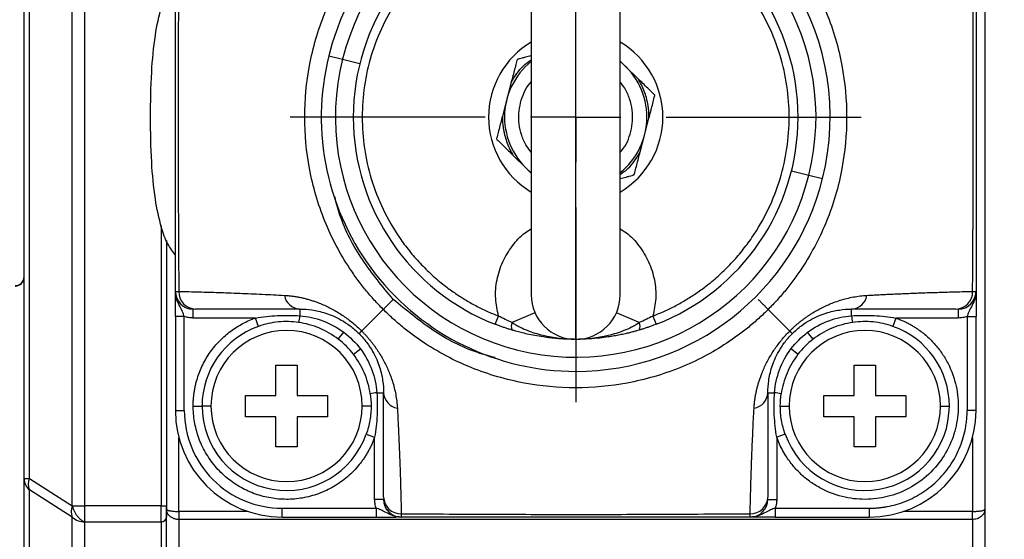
# Model space of a CAD drawing. Header units: millimetres. Extents: x 0 to 864, y 0 to 559.
# Tile 12 of 25: x 504 to 559, y 324 to 353. Entities that reach past the tile are written whole.
import ezdxf

# ---------------------------------------------------------------- set-up
doc = ezdxf.new("R2010")
doc.units = ezdxf.units.MM
doc.linetypes.add('CENTERX2', pattern=[20.32, 12.7, -2.54, 2.54, -2.54])
doc.layers.add('CENTER', color=40, linetype='CENTERX2')
doc.layers.add('DIMENSIONS', color=140, linetype='Continuous', lineweight=25)
doc.styles.add('SLDTEXTSTYLE0', font='TXT', dxfattribs={"width": 0.75})
doc.dimstyles.new('SLDDIMSTYLE0', dxfattribs={"dimtxt": 6, "dimasz": 6, "dimexe": 0, "dimexo": 0.0625, "dimgap": 1.5, "dimtad": 0, "dimtih": 1, "dimtoh": 1, "dimdec": 1, "dimrnd": 1e-09, "dimzin": 12, "dimdsep": 46, "dimtxsty": 'SLDTEXTSTYLE0', "dimsah": 1, "dimcen": 0.09, "dimadec": 0, "dimazin": 3, "dimtfac": 1, "dimtdec": 1, "dimtofl": 0, "dimtmove": 0, "dimatfit": 3, "dimfxl": 0, "dimfrac": 2, "dimtolj": 1, "dimtzin": 12, "dimarcsym": 0})
doc.dimstyles.new('SLDDIMSTYLE1', dxfattribs={"dimtxt": 6, "dimasz": 6, "dimexe": 0, "dimexo": 0.0625, "dimgap": 1.5, "dimtad": 0, "dimtih": 1, "dimtoh": 1, "dimdec": 1, "dimrnd": 1e-09, "dimzin": 4, "dimdsep": 46, "dimtxsty": 'SLDTEXTSTYLE0', "dimsah": 1, "dimcen": 0.09, "dimadec": 0, "dimazin": 1, "dimtfac": 1, "dimtdec": 1, "dimtofl": 0, "dimtmove": 0, "dimatfit": 3, "dimfxl": 0, "dimfrac": 2, "dimtolj": 1, "dimtzin": 12, "dimarcsym": 0})
doc.dimstyles.new('SLDDIMSTYLE3', dxfattribs={"dimtxt": 6, "dimasz": 6, "dimexe": 0, "dimexo": 0.0625, "dimgap": 1.5, "dimtad": 0, "dimtih": 1, "dimtoh": 1, "dimdec": 1, "dimrnd": 1e-09, "dimzin": 4, "dimdsep": 46, "dimtxsty": 'SLDTEXTSTYLE0', "dimsah": 1, "dimcen": 0.09, "dimadec": 0, "dimazin": 1, "dimtfac": 1, "dimtdec": 1, "dimtmove": 0, "dimatfit": 0, "dimfxl": 0, "dimfrac": 2, "dimtolj": 1, "dimtzin": 12, "dimarcsym": 0})

# ---------------------------------------------------------------- blocks, each defined once
blk = doc.blocks.new('_D_6')
at = {"layer": 'DIMENSIONS'}
for p, q in [((558.616, 378.963), (583.225, 378.963)), ((580.05, 378.963), (580.05, 357.323)), ((572.291, 348.346), (570.463, 348.346)), ((570.463, 348.346), (570.463, 338.821)), ((587.808, 348.346), (589.636, 348.346)), ((589.636, 348.346), (589.636, 338.821)), ((570.463, 338.821), (572.291, 338.821)), ((589.636, 338.821), (587.808, 338.821)), ((580.05, 315.963), (580.05, 337.602)), ((558.616, 315.963), (583.225, 315.963))]:
    blk.add_line(p, q, dxfattribs=at)
for points in [[(580.05, 378.963), (579.126, 372.963), (580.973, 372.963)], [(580.05, 315.963), (580.973, 321.963), (579.126, 321.963)]]:
    blk.add_solid(points, dxfattribs=at)
at = {"layer": 'DIMENSIONS', "char_height": 6, "attachment_point": 1, "style": 'SLDTEXTSTYLE0'}
for s, insert in [('63.0', (572.291, 357.299)), ('2.48', (572.291, 346.555))]:
    blk.add_mtext(s, dxfattribs=dict(at, insert=insert))
blk = doc.blocks.new('_D_7')
at = {"layer": 'DIMENSIONS'}
for p, q in [((531.316, 411.467), (606.445, 411.467)), ((603.27, 411.467), (603.27, 370.575)), ((595.512, 361.598), (593.684, 361.598)), ((593.684, 361.598), (593.684, 352.073)), ((611.028, 361.598), (612.857, 361.598)), ((612.857, 361.598), (612.857, 352.073)), ((593.684, 352.073), (595.512, 352.073)), ((612.857, 352.073), (611.028, 352.073)), ((603.27, 309.963), (603.27, 350.855)), ((547.422, 309.963), (606.445, 309.963))]:
    blk.add_line(p, q, dxfattribs=at)
for points in [[(603.27, 411.467), (602.347, 405.467), (604.193, 405.467)], [(603.27, 309.963), (604.193, 315.963), (602.347, 315.963)]]:
    blk.add_solid(points, dxfattribs=at)
at = {"layer": 'DIMENSIONS', "char_height": 6, "attachment_point": 1, "style": 'SLDTEXTSTYLE0'}
for s, insert in [('101.5', (593.295, 370.552)), ('4.00', (595.512, 359.808))]:
    blk.add_mtext(s, dxfattribs=dict(at, insert=insert))
blk = doc.blocks.new('_D_8')
at = {"layer": 'DIMENSIONS'}
for p, q in [((564.271, 315.963), (564.271, 327.501)), ((558.616, 315.963), (567.446, 315.963)), ((547.422, 309.963), (567.446, 309.963)), ((564.271, 297.306), (564.271, 309.963)), ((572.941, 298.189), (571.113, 298.189)), ((571.113, 298.189), (571.113, 288.664)), ((588.458, 298.189), (590.286, 298.189)), ((590.286, 298.189), (590.286, 288.664)), ((565.631, 297.306), (564.271, 297.306)), ((571.113, 288.664), (572.941, 288.664)), ((590.286, 288.664), (588.458, 288.664))]:
    blk.add_line(p, q, dxfattribs=at)
for points in [[(564.271, 315.963), (565.194, 321.963), (563.347, 321.963)], [(564.271, 309.963), (563.347, 303.963), (565.194, 303.963)]]:
    blk.add_solid(points, dxfattribs=at)
at = {"layer": 'DIMENSIONS', "char_height": 6, "attachment_point": 1, "style": 'SLDTEXTSTYLE0'}
for s, insert in [('6.0', (575.158, 307.142)), ('0.24', (572.941, 296.399))]:
    blk.add_mtext(s, dxfattribs=dict(at, insert=insert))
blk = doc.blocks.new('SW_CENTERMARKSYMBOL_5')
at = {"layer": 'CENTER', "color": 0}
for p, q in [((0, 5.08), (0, 16.043)), ((0, 0), (0, 2.54)), ((-5.08, 0), (-16.043, 0)), ((0, 0), (-2.54, 0)), ((0, 0), (0, -2.54)), ((0, 0), (2.54, 0)), ((5.08, 0), (16.043, 0)), ((0, -5.08), (0, -16.043))]:
    blk.add_line(p, q, dxfattribs=at)

msp = doc.modelspace()

# ---------------------------------------------------------------- linework, layer by layer
for p, q in [((506.753, 325.6), (506.753, 369.326)), ((507.46, 325.6), (507.46, 369.326)), ((558.046, 369.517), (558.046, 325.409)), ((504.046, 327.138), (504.046, 367.788)), ((504.339, 327.138), (504.339, 367.788)), ((535.046, 334.963), (535.046, 359.963)), ((532.546, 357.463), (532.546, 337.463)), ((537.546, 337.463), (537.546, 357.463)), ((521.168, 350.913), (521.942, 350.721)), ((521.942, 350.721), (522.915, 350.479)), ((537.853, 350.312), (537.546, 350.615)), ((538.553, 349.623), (537.853, 350.312)), ((531.422, 349.42), (531.174, 348.469)), ((531.174, 348.469), (530.927, 347.519)), ((538.917, 346.456), (539.164, 347.407)), ((538.67, 345.506), (538.917, 346.456)), ((531.539, 345.302), (532.238, 344.613)), ((532.238, 344.613), (532.546, 344.31)), ((547.176, 344.446), (548.15, 344.204)), ((548.15, 344.204), (548.923, 344.012)), ((511.746, 341.354), (511.746, 325.6)), ((512.046, 340.528), (512.046, 325.409)), ((513.546, 336.163), (513.546, 336.663)), ((519.546, 336.663), (519.546, 336.286)), ((523.014, 335.431), (524.227, 336.644)), ((545.865, 336.644), (547.078, 335.431)), ((550.546, 336.286), (550.546, 336.663)), ((556.546, 336.663), (556.546, 336.163)), ((513.046, 336.248), (512.546, 336.248)), ((512.546, 336.248), (512.546, 330.963)), ((513.046, 330.963), (513.046, 336.248)), ((517.046, 336.163), (513.546, 336.163)), ((517.213, 335.691), (517.046, 336.163)), ((530.524, 335.809), (530.705, 336.275)), ((532.754, 336.463), (531.474, 335.904)), ((538.617, 335.904), (537.337, 336.463)), ((539.386, 336.275), (539.567, 335.809)), ((553.045, 336.163), (552.878, 335.691)), ((556.546, 336.163), (553.045, 336.163)), ((557.046, 336.248), (557.546, 336.248)), ((557.046, 336.248), (557.046, 330.963)), ((557.546, 330.963), (557.546, 336.248)), ((521.703, 334.969), (522.009, 335.365)), ((548.389, 334.969), (548.083, 335.365)), ((522.552, 334.12), (522.948, 334.426)), ((547.539, 334.12), (547.144, 334.426)), ((518.196, 333.513), (519.396, 333.513)), ((518.196, 331.813), (518.196, 333.513)), ((519.396, 333.513), (519.396, 331.813)), ((550.696, 333.513), (551.896, 333.513)), ((550.696, 331.813), (550.696, 333.513)), ((551.896, 333.513), (551.896, 331.813)), ((516.496, 331.813), (518.196, 331.813)), ((516.496, 330.613), (516.496, 331.813)), ((519.396, 331.813), (521.096, 331.813)), ((521.096, 331.813), (521.096, 330.613)), ((523.869, 331.963), (524.246, 331.963)), ((545.846, 331.963), (546.223, 331.963)), ((548.996, 331.813), (550.696, 331.813)), ((548.996, 330.613), (548.996, 331.813)), ((551.896, 331.813), (553.596, 331.813)), ((553.596, 331.813), (553.596, 330.613)), ((512.546, 330.963), (513.046, 330.963)), ((513.546, 331.213), (514.046, 331.213)), ((514.546, 331.213), (514.046, 331.213)), ((523.546, 331.213), (523.046, 331.213)), ((546.546, 331.213), (547.046, 331.213)), ((555.546, 331.213), (556.046, 331.213)), ((557.546, 330.963), (557.046, 330.963)), ((518.196, 330.613), (516.496, 330.613)), ((518.196, 328.913), (518.196, 330.613)), ((519.396, 330.613), (519.396, 328.913)), ((521.096, 330.613), (519.396, 330.613)), ((550.696, 330.613), (548.996, 330.613)), ((550.696, 328.913), (550.696, 330.613)), ((551.896, 330.613), (551.896, 328.913)), ((553.596, 330.613), (551.896, 330.613)), ((512.746, 325.281), (512.746, 329.426)), ((523.274, 329.63), (523.746, 329.463)), ((523.746, 325.963), (523.746, 329.463)), ((546.817, 329.63), (546.346, 329.463)), ((546.346, 329.463), (546.346, 325.963)), ((557.346, 329.426), (557.346, 325.281)), ((519.396, 328.913), (518.196, 328.913)), ((551.896, 328.913), (550.696, 328.913)), ((504.046, 327.138), (504.339, 327.138)), ((504.046, 321.035), (504.046, 327.138)), ((504.339, 327.138), (506.753, 325.6)), ((506.753, 324.959), (504.339, 326.497)), ((504.339, 320.325), (504.339, 326.497)), ((524.246, 325.963), (523.746, 325.963)), ((545.846, 325.963), (546.346, 325.963)), ((506.753, 325.6), (507.46, 325.6)), ((507.46, 324.693), (507.46, 325.6)), ((511.746, 325.6), (507.46, 325.6)), ((511.746, 324.693), (511.746, 325.6)), ((511.746, 325.6), (512.046, 325.6)), ((512.046, 325.409), (512.046, 324.965)), ((518.546, 325.463), (523.832, 325.463)), ((518.546, 324.963), (518.546, 325.463)), ((523.832, 325.463), (523.832, 324.963)), ((546.26, 325.463), (546.26, 324.963)), ((546.26, 325.463), (551.546, 325.463)), ((551.546, 325.463), (551.546, 324.963)), ((558.046, 325.409), (558.046, 317.066)), ((506.753, 317.661), (506.753, 324.959)), ((512.046, 316.703), (512.046, 324.965)), ((512.746, 325.281), (512.746, 324.828)), ((516.617, 325.281), (512.746, 325.281)), ((518.546, 324.963), (523.832, 324.963)), ((546.26, 324.963), (551.546, 324.963)), ((557.346, 325.281), (553.475, 325.281)), ((557.346, 324.828), (557.346, 325.281)), ((507.46, 324.693), (511.746, 324.693)), ((507.46, 317.092), (507.46, 324.693)), ((511.746, 324.693), (511.746, 316.431)), ((557.346, 324.828), (512.746, 324.828)), ((512.746, 324.828), (512.746, 316.431)), ((557.346, 324.828), (557.346, 316.431))]:
    msp.add_line(p, q)
for centre, radius, start, end in [((535.046, 347.463), 14.3, 346.036, 166.036), ((535.046, 347.463), 13.503, 346.036, 166.036), ((535.046, 347.463), 12.5, 111.2051, 248.7949), ((535.046, 347.463), 12.5, 291.2051, 68.7949), ((535.046, 347.463), 4.9, 120.6774, 180), ((535.046, 347.463), 4.9, 0, 59.3226), ((535.046, 347.463), 14.3, 166.036, 270), ((535.046, 347.463), 13.503, 166.036, 346.036), ((535.046, 347.463), 4, 128.6822, 231.3178), ((535.046, 347.463), 4, 308.6822, 51.3178), ((535.046, 347.463), 4.9, 180, 239.3226), ((535.046, 347.463), 4.9, 300.6774, 0), ((535.046, 347.463), 14.3, 270, 346.036), ((503.546, 338.483), 0.499, 269.9365, 359.9364), ((503.546, 338.463), 0.5, 270, 0), ((513.546, 337.663), 1, 180, 270), ((513.708, 337.631), 0.969, 178.3823, 268.0431), ((556.384, 337.631), 0.969, 271.9569, 1.6177), ((556.546, 337.663), 1, 270, 0), ((519.586, 337.583), 0.922, 189.0909, 267.5136), ((535.046, 337.463), 2.5, 180, 270), ((535.046, 337.463), 2.5, 270, 0), ((550.506, 337.583), 0.922, 272.4864, 350.9091), ((517.196, 336.544), 2.364, 344.5319, 353.718), ((552.895, 336.544), 2.364, 186.282, 195.4681), ((518.796, 331.213), 4.75, 109.463, 180), ((518.796, 331.213), 4.25, 0, 180), ((531.921, 335.689), 0.495, 154.3231, 204.354), ((538.171, 335.689), 0.495, 335.646, 25.6769), ((551.296, 331.213), 4.25, 0, 180), ((551.296, 331.213), 4.75, 0, 70.537), ((518.796, 331.213), 4.75, 37.7341, 52.2659), ((551.296, 331.213), 4.75, 127.7341, 142.2659), ((524.127, 329.613), 2.364, 96.282, 105.4681), ((525.167, 332.003), 0.922, 182.4864, 260.9091), ((544.925, 332.003), 0.922, 279.0909, 357.5136), ((545.964, 329.613), 2.364, 74.5319, 83.718), ((518.546, 330.963), 6, 180, 270), ((518.796, 331.213), 4.75, 180, 340.537), ((518.796, 331.213), 4.25, 180, 0), ((551.296, 331.213), 4.75, 199.463, 0), ((551.296, 331.213), 4.25, 180, 0), ((551.546, 330.963), 6, 270, 0), ((504.912, 327.146), 0.866, 180.5633, 228.5608), ((505.2, 326.817), 0.919, 159.5874, 200.4126), ((525.214, 326.124), 0.969, 181.9569, 271.6177), ((525.246, 325.963), 1, 180, 270), ((544.846, 325.963), 1, 270, 0), ((544.877, 326.124), 0.969, 268.3823, 358.0431), ((507.614, 325.279), 0.919, 159.5874, 200.4126), ((507.452, 325.747), 1.054, 228.4277, 270.4195), ((511.759, 324.98), 0.287, 267.3247, 357.0479)]:
    msp.add_arc(centre, radius, start, end)
for points, knots in [([(530.705, 358.65), (530.596, 358.607), (530.377, 358.52), (530.054, 358.377), (529.736, 358.227), (529.424, 358.067), (529.116, 357.898), (528.814, 357.72), (528.516, 357.533), (528.224, 357.338), (527.937, 357.133), (527.506, 356.806), (526.949, 356.336), (526.294, 355.69), (525.687, 354.993), (524.95, 354.001), (524.179, 352.665), (523.522, 350.967), (523.131, 349.222), (523.003, 347.463), (523.131, 345.703), (523.522, 343.958), (524.179, 342.261), (524.95, 340.924), (525.687, 339.932), (526.294, 339.236), (526.949, 338.59), (527.596, 338.044), (528.22, 337.584), (528.811, 337.201), (529.422, 336.854), (530.052, 336.541), (530.487, 336.364), (530.705, 336.275)], [0, 0, 0, 0, 0.01228, 0.024519, 0.036726, 0.048912, 0.061088, 0.073264, 0.085452, 0.09766, 0.109901, 0.122185, 0.153966, 0.185765, 0.217925, 0.250103, 0.314393, 0.377927, 0.438957, 0.500006, 0.561037, 0.622086, 0.68562, 0.74991, 0.782069, 0.814248, 0.846029, 0.877828, 0.902344, 0.926735, 0.951084, 0.975478, 1, 1, 1, 1]), ([(539.386, 336.275), (539.496, 336.319), (539.715, 336.406), (540.037, 336.548), (540.355, 336.699), (540.668, 336.858), (540.975, 337.027), (541.278, 337.205), (541.575, 337.392), (541.867, 337.588), (542.154, 337.793), (542.585, 338.119), (543.142, 338.59), (543.798, 339.235), (544.404, 339.932), (545.141, 340.924), (545.912, 342.261), (546.569, 343.958), (546.961, 345.703), (547.088, 347.462), (546.961, 349.222), (546.569, 350.967), (545.912, 352.665), (545.141, 354.001), (544.404, 354.993), (543.798, 355.69), (543.142, 356.336), (542.495, 356.882), (541.871, 357.341), (541.281, 357.725), (540.67, 358.071), (540.039, 358.384), (539.604, 358.561), (539.386, 358.65)], [0, 0, 0, 0, 0.0122802, 0.0245186, 0.0367257, 0.0489119, 0.0610878, 0.0732642, 0.0854515, 0.0976604, 0.1099014, 0.1221849, 0.1539657, 0.185765, 0.2179246, 0.2501031, 0.314393, 0.3779267, 0.4389572, 0.5000064, 0.561037, 0.6220862, 0.6856198, 0.7499098, 0.7820695, 0.8142479, 0.8460286, 0.8778279, 0.9023441, 0.9267347, 0.9510844, 0.975478, 1, 1, 1, 1]), ([(524.227, 336.644), (524.142, 336.73), (523.971, 336.904), (523.722, 337.174), (523.476, 337.452), (523.235, 337.739), (523, 338.035), (522.77, 338.34), (522.546, 338.653), (522.126, 339.274), (521.554, 340.244), (520.705, 342.079), (520.002, 344.496), (519.728, 347.465), (520.003, 350.433), (520.692, 352.803), (521.534, 354.644), (522.169, 355.732), (522.77, 356.595), (523.234, 357.192), (523.717, 357.756), (524.058, 358.107), (524.227, 358.281)], [0, 0, 0, 0, 0.01519, 0.030532, 0.046026, 0.061668, 0.077458, 0.093392, 0.109469, 0.125684, 0.187308, 0.250288, 0.37854, 0.5002, 0.621612, 0.7496, 0.806991, 0.874951, 0.907076, 0.938638, 0.969618, 1, 1, 1, 1]), ([(545.865, 358.281), (545.95, 358.195), (546.121, 358.021), (546.37, 357.751), (546.615, 357.473), (546.856, 357.186), (547.091, 356.89), (547.321, 356.585), (547.545, 356.272), (547.966, 355.652), (548.538, 354.681), (549.386, 352.846), (550.09, 350.43), (550.363, 347.46), (550.089, 344.492), (549.399, 342.123), (548.557, 340.281), (547.922, 339.193), (547.321, 338.33), (546.857, 337.733), (546.375, 337.169), (546.034, 336.818), (545.865, 336.644)], [0, 0, 0, 0, 0.01519, 0.030532, 0.046026, 0.061668, 0.077458, 0.093392, 0.109469, 0.125684, 0.187308, 0.250288, 0.37854, 0.5002, 0.621612, 0.7496, 0.806991, 0.874951, 0.907076, 0.938638, 0.969618, 1, 1, 1, 1]), ([(512.546, 337.663), (512.546, 340.929), (512.546, 344.196), (512.546, 350.729), (512.546, 353.996), (512.546, 357.263)], [0, 0, 0, 0, 0.5, 0.5, 1, 1, 1, 1]), ([(512.739, 357.267), (512.732, 356.371), (512.719, 354.632), (512.708, 352.102), (512.701, 349.73), (512.698, 346.672), (512.705, 342.665), (512.727, 339.398), (512.739, 337.659)], [0, 0, 0, 0, 0.137001, 0.266064, 0.387089, 0.500002, 0.733936, 1, 1, 1, 1]), ([(557.353, 337.659), (557.359, 338.554), (557.372, 340.293), (557.384, 342.823), (557.39, 345.196), (557.393, 348.254), (557.386, 352.26), (557.364, 355.528), (557.353, 357.267)], [0, 0, 0, 0, 0.137001, 0.266064, 0.387089, 0.500002, 0.733936, 1, 1, 1, 1]), ([(557.546, 357.263), (557.546, 353.996), (557.546, 350.73), (557.546, 344.196), (557.546, 340.929), (557.546, 337.663)], [0, 0, 0, 0, 0.5, 0.5, 1, 1, 1, 1]), ([(511.146, 347.463), (511.157, 348.308), (511.177, 349.848), (511.368, 351.932), (511.681, 353.468), (512.046, 354.545), (512.394, 355.026), (512.546, 355.234)], [0, 0, 0, 0, 0.319025, 0.580937, 0.787314, 0.907597, 1, 1, 1, 1]), ([(532.546, 350.922), (532.435, 350.892), (532.26, 350.843), (532.036, 350.782), (531.893, 350.742), (531.8, 350.717), (531.76, 350.706), (531.757, 350.705), (531.756, 350.704)], [0, 0, 0, 0, 0.336174, 0.530658, 0.726145, 0.836209, 0.947252, 1, 1, 1, 1]), ([(531.756, 350.704), (531.756, 350.704), (531.749, 350.678), (531.729, 350.602), (531.716, 350.552), (531.675, 350.393), (531.643, 350.273), (531.55, 349.914), (531.486, 349.666), (531.422, 349.42)], [0, 0, 0, 0, 0.125, 0.125, 0.25, 0.25, 0.5, 0.5, 1, 1, 1, 1]), ([(531.422, 349.42), (531.625, 349.757), (531.924, 350.253), (532.395, 350.58), (532.546, 350.684)], [0, 0, 0, 0, 0.680223, 1, 1, 1, 1]), ([(532.546, 345.488), (532.455, 345.603), (532.229, 345.89), (531.996, 346.43), (531.804, 347.247), (531.885, 348.278), (532.219, 349.088), (532.518, 349.413), (532.546, 349.444)], [0, 0, 0, 0, 0.102867, 0.255851, 0.40871, 0.68977, 0.970829, 1, 1, 1, 1]), ([(537.546, 345.481), (537.574, 345.512), (537.873, 345.837), (538.206, 346.648), (538.287, 347.678), (538.096, 348.496), (537.862, 349.035), (537.636, 349.322), (537.546, 349.437)], [0, 0, 0, 0, 0.029171, 0.31023, 0.59129, 0.744149, 0.897133, 1, 1, 1, 1]), ([(539.164, 347.407), (539.164, 347.472), (539.164, 347.601), (539.153, 347.795), (539.133, 347.988), (539.103, 348.179), (539.065, 348.37), (539.002, 348.621), (538.901, 348.929), (538.747, 349.287), (538.618, 349.511), (538.553, 349.623)], [0, 0, 0, 0, 0.083623, 0.166886, 0.249976, 0.333079, 0.416381, 0.500068, 0.666909, 0.833055, 1, 1, 1, 1]), ([(539.498, 348.691), (539.498, 348.691), (539.479, 348.71), (539.423, 348.766), (539.386, 348.802), (539.269, 348.917), (539.181, 349.004), (538.916, 349.265), (538.734, 349.444), (538.553, 349.623)], [0, 0, 0, 0, 0.125, 0.125, 0.25, 0.25, 0.5, 0.5, 1, 1, 1, 1]), ([(539.164, 347.407), (539.228, 347.653), (539.292, 347.899), (539.386, 348.26), (539.418, 348.382), (539.459, 348.54), (539.472, 348.589), (539.491, 348.666), (539.498, 348.691), (539.498, 348.691)], [0, 0, 0, 0, 0.5, 0.5, 0.75, 0.75, 0.875, 0.875, 1, 1, 1, 1]), ([(512.546, 339.691), (512.394, 339.9), (512.046, 340.38), (511.681, 341.457), (511.368, 342.993), (511.177, 345.077), (511.157, 346.617), (511.146, 347.463)], [0, 0, 0, 0, 0.092403, 0.212686, 0.419063, 0.680975, 1, 1, 1, 1]), ([(530.927, 347.519), (530.863, 347.272), (530.799, 347.026), (530.705, 346.665), (530.674, 346.544), (530.633, 346.386), (530.62, 346.336), (530.6, 346.26), (530.593, 346.234), (530.593, 346.234)], [0, 0, 0, 0, 0.5, 0.5, 0.75, 0.75, 0.875, 0.875, 1, 1, 1, 1]), ([(530.927, 347.519), (530.927, 347.454), (530.927, 347.324), (530.939, 347.13), (530.959, 346.937), (530.988, 346.746), (531.026, 346.555), (531.09, 346.304), (531.191, 345.996), (531.344, 345.639), (531.474, 345.415), (531.539, 345.302)], [0, 0, 0, 0, 0.083623, 0.166886, 0.249976, 0.333079, 0.416381, 0.500068, 0.666909, 0.833055, 1, 1, 1, 1]), ([(530.593, 346.234), (530.593, 346.234), (530.612, 346.215), (530.669, 346.16), (530.705, 346.124), (530.822, 346.009), (530.911, 345.921), (531.175, 345.661), (531.357, 345.481), (531.539, 345.302)], [0, 0, 0, 0, 0.125, 0.125, 0.25, 0.25, 0.5, 0.5, 1, 1, 1, 1]), ([(537.546, 344.241), (537.696, 344.346), (538.167, 344.673), (538.466, 345.168), (538.67, 345.506)], [0, 0, 0, 0, 0.319777, 1, 1, 1, 1]), ([(538.336, 344.221), (538.336, 344.221), (538.343, 344.247), (538.363, 344.324), (538.376, 344.373), (538.417, 344.532), (538.448, 344.652), (538.542, 345.012), (538.606, 345.259), (538.67, 345.506)], [0, 0, 0, 0, 0.125, 0.125, 0.25, 0.25, 0.5, 0.5, 1, 1, 1, 1]), ([(537.546, 344.003), (537.657, 344.034), (537.832, 344.082), (538.055, 344.144), (538.198, 344.183), (538.291, 344.209), (538.331, 344.22), (538.335, 344.221), (538.336, 344.221)], [0, 0, 0, 0, 0.336174, 0.530658, 0.726145, 0.836209, 0.947252, 1, 1, 1, 1]), ([(524.794, 337.211), (524.19, 337.935), (522.988, 339.379), (521.923, 341.385), (521.595, 342.636), (521.505, 342.982)], [0, 0, 0, 0, 0.421751, 0.840343, 1, 1, 1, 1]), ([(530.705, 336.275), (530.638, 336.603), (530.5, 337.272), (530.588, 338.317), (530.904, 339.332), (531.454, 340.226), (532.019, 340.852), (532.427, 341.1), (532.546, 341.173)], [0, 0, 0, 0, 0.178605, 0.365346, 0.555552, 0.74401, 0.925784, 1, 1, 1, 1]), ([(537.546, 341.173), (537.664, 341.1), (538.072, 340.852), (538.637, 340.226), (539.188, 339.332), (539.503, 338.317), (539.591, 337.272), (539.453, 336.603), (539.386, 336.275)], [0, 0, 0, 0, 0.074216, 0.25599, 0.444448, 0.634654, 0.821395, 1, 1, 1, 1]), ([(513.046, 336.248), (513.022, 336.332), (512.992, 336.419), (512.914, 336.6), (512.865, 336.694), (512.752, 336.906), (512.688, 337.026), (512.583, 337.317), (512.546, 337.488), (512.546, 337.663)], [0, 0, 0, 0, 0.25, 0.25, 0.5, 0.5, 0.75, 0.75, 1, 1, 1, 1]), ([(512.546, 336.248), (512.546, 336.399), (512.546, 336.55), (512.546, 336.831), (512.546, 336.961), (512.546, 337.311), (512.546, 337.489), (512.546, 337.663)], [0, 0, 0, 0, 0.25, 0.25, 0.5, 0.5, 1, 1, 1, 1]), ([(512.549, 337.662), (512.556, 337.57), (512.571, 337.377), (512.695, 337.103), (512.838, 336.963), (512.91, 336.892)], [0, 0, 0, 0, 0.316985, 0.657865, 1, 1, 1, 1]), ([(512.739, 337.659), (512.928, 337.654), (513.302, 337.646), (513.866, 337.632), (514.423, 337.616), (514.974, 337.599), (515.55, 337.58), (516.153, 337.557), (516.787, 337.531), (517.417, 337.502), (518.04, 337.472), (518.467, 337.449), (518.676, 337.438)], [0, 0, 0, 0, 0.105469, 0.208456, 0.308715, 0.405993, 0.500039, 0.607868, 0.712082, 0.812372, 0.90844, 1, 1, 1, 1]), ([(551.416, 337.438), (551.531, 337.444), (551.765, 337.457), (552.11, 337.474), (552.457, 337.492), (552.806, 337.508), (553.156, 337.524), (553.508, 337.539), (553.86, 337.554), (554.214, 337.568), (554.759, 337.588), (555.497, 337.611), (556.425, 337.637), (557.039, 337.651), (557.353, 337.659)], [0, 0, 0, 0, 0.050294, 0.102017, 0.155122, 0.209561, 0.265283, 0.322237, 0.38037, 0.43963, 0.499963, 0.658515, 0.825581, 1, 1, 1, 1]), ([(557.546, 337.663), (557.546, 337.488), (557.508, 337.317), (557.403, 337.026), (557.339, 336.906), (557.227, 336.694), (557.178, 336.6), (557.1, 336.419), (557.069, 336.332), (557.046, 336.248)], [0, 0, 0, 0, 0.25, 0.25, 0.5, 0.5, 0.75, 0.75, 1, 1, 1, 1]), ([(557.178, 336.889), (557.251, 336.96), (557.396, 337.102), (557.52, 337.377), (557.535, 337.57), (557.543, 337.662)], [0, 0, 0, 0, 0.3458143, 0.6847883, 1, 1, 1, 1]), ([(557.546, 337.663), (557.546, 337.489), (557.546, 337.311), (557.546, 336.961), (557.546, 336.831), (557.546, 336.55), (557.546, 336.399), (557.546, 336.248)], [0, 0, 0, 0, 0.5, 0.5, 0.75, 0.75, 1, 1, 1, 1]), ([(518.676, 337.438), (518.747, 337.433), (518.887, 337.424), (519.101, 337.4), (519.313, 337.369), (519.523, 337.331), (519.733, 337.285), (519.94, 337.232), (520.147, 337.172), (520.352, 337.105), (520.675, 336.987), (521.118, 336.797), (521.607, 336.531), (521.984, 336.288), (522.251, 336.098), (522.512, 335.893), (522.768, 335.673), (522.932, 335.511), (523.014, 335.431)], [0, 0, 0, 0, 0.062817, 0.12378, 0.182893, 0.240168, 0.295619, 0.349266, 0.401135, 0.45126, 0.499683, 0.63113, 0.749659, 0.803292, 0.854634, 0.904162, 0.95242, 1, 1, 1, 1]), ([(524.227, 336.644), (524.24, 336.657), (524.268, 336.685), (524.319, 336.737), (524.385, 336.802), (524.466, 336.883), (524.563, 336.98), (524.674, 337.091), (524.753, 337.17), (524.794, 337.211)], [0, 0, 0, 0, 0.094271, 0.205452, 0.333756, 0.478884, 0.639789, 0.814491, 1, 1, 1, 1]), ([(530.516, 333.935), (530.188, 334.021), (528.949, 334.348), (526.959, 335.407), (525.515, 336.61), (524.794, 337.211)], [0, 0, 0, 0, 0.1528948, 0.5769903, 1, 1, 1, 1]), ([(545.298, 337.211), (545.322, 337.187), (545.369, 337.139), (545.438, 337.071), (545.503, 337.005), (545.564, 336.945), (545.619, 336.89), (545.669, 336.84), (545.714, 336.795), (545.753, 336.756), (545.788, 336.721), (545.817, 336.691), (545.843, 336.666), (545.857, 336.651), (545.864, 336.644)], [0, 0, 0, 0, 0.109339, 0.215502, 0.317771, 0.415545, 0.508337, 0.595782, 0.677626, 0.753712, 0.823971, 0.888398, 0.947045, 1, 1, 1, 1]), ([(547.078, 335.431), (547.118, 335.471), (547.2, 335.553), (547.324, 335.669), (547.45, 335.781), (547.578, 335.89), (547.708, 335.994), (547.839, 336.094), (547.972, 336.191), (548.106, 336.284), (548.241, 336.374), (548.53, 336.555), (548.976, 336.798), (549.477, 337.014), (549.912, 337.165), (550.284, 337.27), (550.66, 337.351), (551.041, 337.41), (551.289, 337.428), (551.416, 337.438)], [0, 0, 0, 0, 0.023795, 0.047683, 0.071742, 0.096048, 0.120674, 0.145689, 0.171161, 0.197152, 0.223719, 0.250917, 0.369421, 0.500851, 0.589149, 0.683058, 0.782767, 0.888393, 1, 1, 1, 1]), ([(512.91, 336.892), (512.912, 336.89), (512.981, 336.813), (513.081, 336.772), (513.178, 336.733)], [0, 0, 0, 0, 0.026003, 1, 1, 1, 1]), ([(519.546, 336.663), (518.979, 336.663), (518.445, 336.663), (517.415, 336.663), (516.92, 336.663), (515.474, 336.663), (514.562, 336.663), (513.674, 336.663)], [0, 0, 0, 0, 0.25, 0.25, 0.5, 0.5, 1, 1, 1, 1]), ([(519.546, 336.663), (519.762, 336.663), (519.987, 336.648), (520.462, 336.579), (520.714, 336.524), (521.121, 336.393), (521.261, 336.341), (521.555, 336.215), (521.709, 336.139), (522.028, 335.958), (522.193, 335.852), (522.533, 335.597), (522.703, 335.452), (522.869, 335.286)], [0, 0, 0, 0, 0.25, 0.25, 0.5, 0.5, 0.625, 0.625, 0.75, 0.75, 0.875, 0.875, 1, 1, 1, 1]), ([(545.865, 336.644), (545.778, 336.559), (545.604, 336.388), (545.334, 336.138), (545.056, 335.893), (544.769, 335.652), (544.473, 335.417), (544.169, 335.187), (543.855, 334.963), (543.235, 334.542), (542.264, 333.971), (540.43, 333.122), (538.013, 332.419), (535.043, 332.145), (532.075, 332.42), (529.706, 333.109), (527.864, 333.951), (526.776, 334.586), (525.914, 335.187), (525.317, 335.651), (524.752, 336.134), (524.401, 336.475), (524.227, 336.644)], [0, 0, 0, 0, 0.01519, 0.030532, 0.046026, 0.061668, 0.077458, 0.093392, 0.109469, 0.125684, 0.187308, 0.250288, 0.37854, 0.5002, 0.621612, 0.7496, 0.806991, 0.874951, 0.907076, 0.938638, 0.969618, 1, 1, 1, 1]), ([(547.222, 335.286), (547.39, 335.454), (547.56, 335.598), (547.898, 335.852), (548.066, 335.959), (548.384, 336.14), (548.537, 336.215), (548.832, 336.342), (548.973, 336.394), (549.378, 336.524), (549.627, 336.578), (550.104, 336.648), (550.329, 336.663), (550.546, 336.663)], [0, 0, 0, 0, 0.125, 0.125, 0.25, 0.25, 0.375, 0.375, 0.5, 0.5, 0.75, 0.75, 1, 1, 1, 1]), ([(556.417, 336.663), (555.529, 336.663), (554.617, 336.663), (553.171, 336.663), (552.676, 336.663), (551.647, 336.663), (551.112, 336.663), (550.546, 336.663)], [0, 0, 0, 0, 0.5, 0.5, 0.75, 0.75, 1, 1, 1, 1]), ([(556.914, 336.733), (557.011, 336.772), (557.109, 336.812), (557.177, 336.888), (557.178, 336.889)], [0, 0, 0, 0, 0.989674, 1, 1, 1, 1]), ([(513.546, 336.163), (513.503, 336.164), (513.418, 336.166), (513.292, 336.183), (513.167, 336.209), (513.086, 336.235), (513.046, 336.248)], [0, 0, 0, 0, 0.250912, 0.5, 0.749088, 1, 1, 1, 1]), ([(513.546, 331.213), (513.547, 331.288), (513.548, 331.439), (513.563, 331.663), (513.587, 331.887), (513.621, 332.109), (513.664, 332.33), (513.717, 332.549), (513.834, 332.958), (514.066, 333.544), (514.492, 334.256), (515.022, 334.895), (515.539, 335.346), (515.983, 335.652), (516.323, 335.85), (516.677, 336.023), (516.923, 336.116), (517.046, 336.163)], [0, 0, 0, 0, 0.035018, 0.069878, 0.104644, 0.139381, 0.174154, 0.209027, 0.244065, 0.372, 0.500019, 0.627954, 0.755972, 0.817137, 0.877966, 0.938804, 1, 1, 1, 1]), ([(517.046, 336.163), (517.446, 336.233), (517.866, 336.28), (518.704, 336.321), (519.125, 336.316), (519.546, 336.286)], [0, 0, 0, 0, 0.5, 0.5, 1, 1, 1, 1]), ([(519.474, 335.914), (519.093, 335.969), (518.713, 335.977), (517.955, 335.903), (517.575, 335.819), (517.213, 335.691)], [0, 0, 0, 0, 0.5, 0.5, 1, 1, 1, 1]), ([(521.703, 334.969), (521.377, 335.221), (521.026, 335.426), (520.275, 335.745), (519.873, 335.856), (519.474, 335.914)], [0, 0, 0, 0, 0.5, 0.5, 1, 1, 1, 1]), ([(519.546, 336.286), (519.974, 336.254), (520.416, 336.16), (521.25, 335.85), (521.644, 335.637), (522.009, 335.365)], [0, 0, 0, 0, 0.5, 0.5, 1, 1, 1, 1]), ([(553.045, 336.163), (553.112, 336.138), (553.244, 336.09), (553.439, 336.007), (553.631, 335.917), (553.819, 335.819), (554.002, 335.713), (554.311, 335.518), (554.727, 335.206), (555.211, 334.732), (555.634, 334.196), (556.1, 333.413), (556.478, 332.353), (556.595, 331.046), (556.396, 329.761), (555.882, 328.54), (555.05, 327.458), (553.968, 326.627), (552.747, 326.112), (551.462, 325.913), (550.155, 326.03), (549.095, 326.409), (548.312, 326.874), (547.776, 327.297), (547.303, 327.782), (546.947, 328.253), (546.687, 328.687), (546.496, 329.067), (546.396, 329.331), (546.346, 329.463)], [0, 0, 0, 0, 0.010053, 0.020074, 0.03008, 0.040088, 0.050113, 0.060173, 0.091898, 0.123648, 0.156094, 0.188564, 0.252616, 0.31393, 0.373047, 0.435473, 0.500006, 0.564539, 0.626965, 0.686082, 0.747396, 0.811448, 0.843893, 0.876364, 0.908089, 0.93984, 0.95991, 0.979919, 1, 1, 1, 1]), ([(548.083, 335.365), (548.444, 335.635), (548.848, 335.854), (549.68, 336.161), (550.109, 336.253), (550.546, 336.286)], [0, 0, 0, 0, 0.5, 0.5, 1, 1, 1, 1]), ([(550.617, 335.914), (550.211, 335.855), (549.82, 335.746), (549.071, 335.429), (548.712, 335.219), (548.389, 334.969)], [0, 0, 0, 0, 0.5, 0.5, 1, 1, 1, 1]), ([(550.546, 336.286), (550.754, 336.301), (550.964, 336.31), (551.388, 336.314), (551.602, 336.31), (552.232, 336.279), (552.643, 336.234), (553.045, 336.163)], [0, 0, 0, 0, 0.25, 0.25, 0.5, 0.5, 1, 1, 1, 1]), ([(552.878, 335.691), (552.514, 335.82), (552.143, 335.902), (551.573, 335.958), (551.38, 335.966), (550.996, 335.957), (550.805, 335.941), (550.617, 335.914)], [0, 0, 0, 0, 0.5, 0.5, 0.75, 0.75, 1, 1, 1, 1]), ([(557.046, 336.248), (557.005, 336.235), (556.924, 336.209), (556.8, 336.183), (556.673, 336.166), (556.588, 336.164), (556.546, 336.163)], [0, 0, 0, 0, 0.250912, 0.5, 0.749088, 1, 1, 1, 1]), ([(522.869, 335.286), (522.87, 335.287), (522.871, 335.288), (522.881, 335.298), (522.896, 335.314), (522.918, 335.335), (522.945, 335.362), (522.977, 335.394), (523.002, 335.419), (523.014, 335.431)], [0, 0, 0, 0, 0.147411, 0.294303, 0.440064, 0.584081, 0.725767, 0.86457, 1, 1, 1, 1]), ([(523.014, 335.431), (523.054, 335.39), (523.136, 335.309), (523.252, 335.184), (523.364, 335.058), (523.473, 334.93), (523.577, 334.8), (523.677, 334.669), (523.774, 334.537), (523.867, 334.403), (523.957, 334.267), (524.138, 333.979), (524.381, 333.533), (524.597, 333.031), (524.748, 332.596), (524.853, 332.224), (524.934, 331.849), (524.993, 331.468), (525.012, 331.22), (525.021, 331.093)], [0, 0, 0, 0, 0.023795, 0.047683, 0.071742, 0.096048, 0.120674, 0.145689, 0.171161, 0.197152, 0.223719, 0.250917, 0.369421, 0.500851, 0.589149, 0.683058, 0.782767, 0.888393, 1, 1, 1, 1]), ([(531.469, 335.485), (531.406, 335.505), (531.279, 335.543), (531.088, 335.605), (530.899, 335.67), (530.711, 335.738), (530.586, 335.785), (530.524, 335.809)], [0, 0, 0, 0, 0.203271, 0.404494, 0.604076, 0.802437, 1, 1, 1, 1]), ([(535.046, 334.963), (534.931, 334.964), (534.711, 334.965), (534.395, 334.978), (534.108, 334.997), (533.849, 335.019), (533.619, 335.044), (533.416, 335.069), (533.128, 335.109), (532.766, 335.169), (532.347, 335.255), (531.995, 335.339), (531.709, 335.415), (531.542, 335.464), (531.469, 335.485)], [0, 0, 0, 0, 0.094555, 0.181408, 0.26056, 0.332011, 0.39576, 0.451808, 0.500155, 0.636295, 0.754308, 0.854225, 0.936092, 1, 1, 1, 1]), ([(535.046, 334.963), (534.43, 334.963), (533.818, 335.032), (532.919, 335.248), (532.624, 335.338), (532.19, 335.508), (532.046, 335.57), (531.832, 335.677), (531.761, 335.715), (531.619, 335.799), (531.547, 335.844), (531.474, 335.904)], [0, 0, 0, 0, 0.5, 0.5, 0.75, 0.75, 0.875, 0.875, 0.9375, 0.9375, 1, 1, 1, 1]), ([(538.617, 335.904), (538.544, 335.844), (538.472, 335.799), (538.33, 335.715), (538.259, 335.677), (538.045, 335.57), (537.901, 335.508), (537.467, 335.338), (537.173, 335.248), (536.276, 335.033), (535.66, 334.963), (535.046, 334.963)], [0, 0, 0, 0, 0.0625, 0.0625, 0.125, 0.125, 0.25, 0.25, 0.5, 0.5, 1, 1, 1, 1]), ([(538.622, 335.485), (538.572, 335.47), (538.462, 335.438), (538.278, 335.387), (538.061, 335.331), (537.81, 335.271), (537.524, 335.21), (537.204, 335.149), (536.829, 335.088), (536.359, 335.028), (535.755, 334.975), (535.299, 334.967), (535.046, 334.963)], [0, 0, 0, 0, 0.043801, 0.096736, 0.158848, 0.230165, 0.310703, 0.400475, 0.499489, 0.624356, 0.791194, 1, 1, 1, 1]), ([(539.567, 335.809), (539.505, 335.785), (539.381, 335.738), (539.193, 335.67), (539.004, 335.605), (538.813, 335.543), (538.686, 335.505), (538.622, 335.485)], [0, 0, 0, 0, 0.197563, 0.395924, 0.595506, 0.796729, 1, 1, 1, 1]), ([(545.071, 331.093), (545.075, 331.164), (545.084, 331.304), (545.108, 331.518), (545.139, 331.73), (545.178, 331.94), (545.223, 332.149), (545.276, 332.357), (545.336, 332.564), (545.404, 332.769), (545.521, 333.092), (545.711, 333.535), (545.978, 334.024), (546.221, 334.401), (546.411, 334.668), (546.616, 334.929), (546.836, 335.184), (546.997, 335.349), (547.078, 335.431)], [0, 0, 0, 0, 0.062817, 0.12378, 0.182893, 0.240168, 0.295619, 0.349266, 0.401135, 0.45126, 0.499683, 0.63113, 0.749659, 0.803292, 0.854634, 0.904162, 0.95242, 1, 1, 1, 1]), ([(547.222, 335.286), (547.222, 335.287), (547.22, 335.288), (547.21, 335.298), (547.195, 335.313), (547.173, 335.335), (547.146, 335.362), (547.115, 335.394), (547.09, 335.419), (547.078, 335.431)], [0, 0, 0, 0, 0.1474112, 0.2943034, 0.4400637, 0.5840812, 0.7257665, 0.8645705, 1, 1, 1, 1]), ([(522.869, 335.286), (523.037, 335.118), (523.181, 334.949), (523.435, 334.61), (523.542, 334.443), (523.723, 334.125), (523.798, 333.971), (523.925, 333.676), (523.977, 333.536), (524.107, 333.131), (524.161, 332.881), (524.231, 332.405), (524.246, 332.179), (524.246, 331.963)], [0, 0, 0, 0, 0.125, 0.125, 0.25, 0.25, 0.375, 0.375, 0.5, 0.5, 0.75, 0.75, 1, 1, 1, 1]), ([(545.846, 331.963), (545.846, 332.179), (545.86, 332.404), (545.93, 332.879), (545.984, 333.131), (546.115, 333.538), (546.167, 333.678), (546.294, 333.972), (546.369, 334.126), (546.551, 334.445), (546.656, 334.61), (546.911, 334.95), (547.056, 335.12), (547.222, 335.286)], [0, 0, 0, 0, 0.25, 0.25, 0.5, 0.5, 0.625, 0.625, 0.75, 0.75, 0.875, 0.875, 1, 1, 1, 1]), ([(522.948, 334.426), (523.218, 334.064), (523.437, 333.66), (523.744, 332.828), (523.836, 332.399), (523.869, 331.963)], [0, 0, 0, 0, 0.5, 0.5, 1, 1, 1, 1]), ([(546.223, 331.963), (546.254, 332.391), (546.349, 332.833), (546.658, 333.667), (546.871, 334.061), (547.144, 334.426)], [0, 0, 0, 0, 0.5, 0.5, 1, 1, 1, 1]), ([(523.497, 331.891), (523.438, 332.298), (523.329, 332.688), (523.012, 333.437), (522.802, 333.796), (522.552, 334.12)], [0, 0, 0, 0, 0.5, 0.5, 1, 1, 1, 1]), ([(547.539, 334.12), (547.287, 333.794), (547.082, 333.443), (546.764, 332.692), (546.652, 332.29), (546.594, 331.891)], [0, 0, 0, 0, 0.5, 0.5, 1, 1, 1, 1]), ([(523.869, 331.963), (523.884, 331.755), (523.893, 331.544), (523.897, 331.12), (523.893, 330.906), (523.862, 330.277), (523.817, 329.866), (523.746, 329.463)], [0, 0, 0, 0, 0.25, 0.25, 0.5, 0.5, 1, 1, 1, 1]), ([(524.246, 326.091), (524.246, 326.979), (524.246, 327.891), (524.246, 329.337), (524.246, 329.832), (524.246, 330.862), (524.246, 331.396), (524.246, 331.963)], [0, 0, 0, 0, 0.5, 0.5, 0.75, 0.75, 1, 1, 1, 1]), ([(545.846, 331.963), (545.846, 331.396), (545.846, 330.862), (545.846, 329.832), (545.846, 329.337), (545.846, 327.891), (545.846, 326.979), (545.846, 326.091)], [0, 0, 0, 0, 0.25, 0.25, 0.5, 0.5, 1, 1, 1, 1]), ([(546.346, 329.463), (546.275, 329.863), (546.229, 330.283), (546.188, 331.121), (546.192, 331.541), (546.223, 331.963)], [0, 0, 0, 0, 0.5, 0.5, 1, 1, 1, 1]), ([(513.046, 330.963), (513.046, 329.504), (513.625, 328.105), (515.688, 326.042), (517.087, 325.463), (518.546, 325.463)], [0, 0, 0, 0, 0.5, 0.5, 1, 1, 1, 1]), ([(523.746, 329.463), (523.72, 329.393), (523.669, 329.253), (523.581, 329.049), (523.485, 328.848), (523.381, 328.652), (523.269, 328.461), (523.149, 328.274), (523.02, 328.092), (522.736, 327.725), (522.243, 327.213), (521.467, 326.661), (520.606, 326.253), (519.704, 326.015), (518.794, 325.936), (517.904, 326.014), (517.039, 326.237), (516.208, 326.615), (515.436, 327.139), (514.761, 327.81), (514.213, 328.59), (513.888, 329.304), (513.708, 329.89), (513.615, 330.325), (513.556, 330.767), (513.549, 331.064), (513.546, 331.213)], [0, 0, 0, 0, 0.015237, 0.030394, 0.045496, 0.060572, 0.075649, 0.090755, 0.105917, 0.121162, 0.185601, 0.250075, 0.314513, 0.378987, 0.439482, 0.500013, 0.560508, 0.621039, 0.685478, 0.749952, 0.814391, 0.878865, 0.909252, 0.939424, 0.9696, 1, 1, 1, 1]), ([(523.546, 331.213), (523.546, 330.942), (523.523, 330.673), (523.432, 330.146), (523.365, 329.886), (523.274, 329.63)], [0, 0, 0, 0, 0.5, 0.5, 1, 1, 1, 1]), ([(525.021, 331.093), (525.027, 330.977), (525.04, 330.744), (525.058, 330.399), (525.075, 330.051), (525.091, 329.703), (525.107, 329.352), (525.122, 329.001), (525.137, 328.648), (525.151, 328.294), (525.171, 327.749), (525.194, 327.012), (525.22, 326.084), (525.234, 325.469), (525.242, 325.156)], [0, 0, 0, 0, 0.050294, 0.102017, 0.155122, 0.209561, 0.265283, 0.322237, 0.38037, 0.43963, 0.499963, 0.658515, 0.825581, 1, 1, 1, 1]), ([(544.85, 325.156), (544.854, 325.345), (544.862, 325.719), (544.877, 326.283), (544.892, 326.84), (544.909, 327.391), (544.928, 327.967), (544.951, 328.57), (544.978, 329.204), (545.006, 329.834), (545.036, 330.457), (545.059, 330.884), (545.071, 331.093)], [0, 0, 0, 0, 0.105469, 0.208456, 0.308715, 0.405993, 0.500039, 0.607868, 0.712082, 0.812372, 0.90844, 1, 1, 1, 1]), ([(546.817, 329.63), (546.727, 329.884), (546.659, 330.147), (546.568, 330.679), (546.546, 330.946), (546.546, 331.213)], [0, 0, 0, 0, 0.5, 0.5, 1, 1, 1, 1]), ([(551.546, 325.463), (551.613, 325.463), (551.747, 325.465), (551.948, 325.476), (552.148, 325.494), (552.348, 325.52), (552.656, 325.571), (553.068, 325.668), (553.58, 325.843), (554.08, 326.071), (554.727, 326.448), (555.463, 327.046), (556.06, 327.781), (556.438, 328.428), (556.665, 328.928), (556.84, 329.44), (556.947, 329.896), (557.008, 330.293), (557.04, 330.627), (557.044, 330.851), (557.046, 330.963)], [0, 0, 0, 0, 0.023334, 0.046627, 0.069909, 0.093211, 0.116565, 0.178298, 0.240092, 0.304399, 0.368768, 0.500006, 0.631244, 0.695551, 0.759919, 0.821652, 0.883446, 0.922308, 0.961111, 1, 1, 1, 1]), ([(523.832, 325.463), (523.818, 325.503), (523.792, 325.584), (523.766, 325.709), (523.749, 325.835), (523.747, 325.92), (523.746, 325.963)], [0, 0, 0, 0, 0.250912, 0.5, 0.749088, 1, 1, 1, 1]), ([(546.346, 325.963), (546.345, 325.92), (546.343, 325.835), (546.326, 325.709), (546.3, 325.584), (546.273, 325.503), (546.26, 325.463)], [0, 0, 0, 0, 0.250912, 0.5, 0.749088, 1, 1, 1, 1]), ([(506.753, 325.6), (506.761, 325.569), (506.775, 325.512), (506.802, 325.433), (506.828, 325.367), (506.869, 325.275), (506.931, 325.163), (507.025, 325.028), (507.126, 324.915), (507.239, 324.816), (507.35, 324.741), (507.426, 324.708), (507.46, 324.693)], [0, 0, 0, 0, 0.076821, 0.143053, 0.19868, 0.243716, 0.383059, 0.500091, 0.639666, 0.756465, 0.889925, 1, 1, 1, 1]), ([(512.046, 324.965), (512.046, 325.022), (512.046, 325.111), (512.046, 325.336), (512.046, 325.466), (512.046, 325.6)], [0, 0, 0, 0, 0.5, 0.5, 1, 1, 1, 1]), ([(512.046, 325.409), (512.046, 325.392), (512.047, 325.358), (512.055, 325.317), (512.059, 325.295)], [0, 0, 0, 0, 0.482455, 1, 1, 1, 1]), ([(512.046, 325.409), (512.047, 325.403), (512.048, 325.393), (512.061, 325.383), (512.066, 325.378)], [0, 0, 0, 0, 0.516246, 1, 1, 1, 1]), ([(512.066, 325.269), (512.061, 325.291), (512.048, 325.337), (512.047, 325.384), (512.046, 325.409)], [0, 0, 0, 0, 0.483745, 1, 1, 1, 1]), ([(525.246, 324.963), (525.071, 324.963), (524.9, 325), (524.609, 325.105), (524.489, 325.169), (524.277, 325.282), (524.183, 325.331), (524.002, 325.409), (523.916, 325.439), (523.832, 325.463)], [0, 0, 0, 0, 0.25, 0.25, 0.5, 0.5, 0.75, 0.75, 1, 1, 1, 1]), ([(524.316, 325.595), (524.355, 325.497), (524.395, 325.399), (524.471, 325.331), (524.472, 325.33)], [0, 0, 0, 0, 0.989674, 1, 1, 1, 1]), ([(546.26, 325.463), (546.176, 325.439), (546.089, 325.409), (545.909, 325.331), (545.815, 325.282), (545.602, 325.169), (545.482, 325.105), (545.192, 325), (545.021, 324.963), (544.846, 324.963)], [0, 0, 0, 0, 0.25, 0.25, 0.5, 0.5, 0.75, 0.75, 1, 1, 1, 1]), ([(558.025, 325.378), (558.031, 325.383), (558.043, 325.393), (558.045, 325.403), (558.046, 325.409)], [0, 0, 0, 0, 0.4837451, 1, 1, 1, 1]), ([(558.046, 325.409), (558.045, 325.384), (558.043, 325.337), (558.031, 325.291), (558.025, 325.269)], [0, 0, 0, 0, 0.516246, 1, 1, 1, 1]), ([(558.032, 325.295), (558.036, 325.317), (558.044, 325.358), (558.045, 325.392), (558.046, 325.409)], [0, 0, 0, 0, 0.517545, 1, 1, 1, 1]), ([(512.066, 325.378), (512.073, 325.374), (512.087, 325.365), (512.115, 325.353), (512.147, 325.343), (512.181, 325.333), (512.215, 325.325), (512.271, 325.314), (512.358, 325.302), (512.482, 325.29), (512.613, 325.283), (512.702, 325.282), (512.746, 325.281)], [0, 0, 0, 0, 0.083508, 0.161005, 0.23249, 0.297966, 0.357436, 0.410903, 0.564746, 0.714111, 0.859144, 1, 1, 1, 1]), ([(512.746, 324.828), (512.721, 324.829), (512.67, 324.83), (512.595, 324.84), (512.521, 324.858), (512.448, 324.882), (512.377, 324.913), (512.311, 324.952), (512.244, 325.001), (512.176, 325.067), (512.109, 325.157), (512.081, 325.229), (512.066, 325.269)], [0, 0, 0, 0, 0.080043, 0.161434, 0.244204, 0.328381, 0.413995, 0.501071, 0.589636, 0.702448, 0.839238, 1, 1, 1, 1]), ([(523.832, 324.963), (523.982, 324.963), (524.282, 324.963), (524.681, 324.963), (524.862, 324.963), (524.952, 324.963)], [0, 0, 0, 0, 0.333727, 0.667925, 1, 1, 1, 1]), ([(524.472, 325.33), (524.543, 325.257), (524.685, 325.113), (524.961, 324.988), (525.153, 324.973), (525.245, 324.966)], [0, 0, 0, 0, 0.3458143, 0.6847883, 1, 1, 1, 1]), ([(525.242, 325.156), (526.137, 325.149), (527.876, 325.136), (530.406, 325.125), (532.779, 325.118), (535.837, 325.115), (539.843, 325.122), (543.111, 325.144), (544.85, 325.156)], [0, 0, 0, 0, 0.1370013, 0.2660643, 0.3870894, 0.5000017, 0.733936, 1, 1, 1, 1]), ([(544.846, 324.963), (541.579, 324.963), (538.313, 324.963), (531.779, 324.963), (528.512, 324.963), (525.246, 324.963)], [0, 0, 0, 0, 0.5, 0.5, 1, 1, 1, 1]), ([(546.26, 324.963), (546.109, 324.963), (545.959, 324.963), (545.678, 324.963), (545.547, 324.963), (545.197, 324.963), (545.02, 324.963), (544.846, 324.963)], [0, 0, 0, 0, 0.25, 0.25, 0.5, 0.5, 1, 1, 1, 1]), ([(557.346, 325.281), (557.371, 325.281), (557.421, 325.282), (557.496, 325.284), (557.571, 325.288), (557.644, 325.293), (557.714, 325.3), (557.781, 325.308), (557.848, 325.319), (557.916, 325.334), (557.983, 325.354), (558.01, 325.37), (558.025, 325.378)], [0, 0, 0, 0, 0.080043, 0.161434, 0.244204, 0.328381, 0.413995, 0.501071, 0.589636, 0.702448, 0.839238, 1, 1, 1, 1]), ([(558.025, 325.269), (558.018, 325.248), (558.005, 325.209), (557.976, 325.154), (557.944, 325.106), (557.911, 325.064), (557.876, 325.029), (557.82, 324.979), (557.734, 324.921), (557.61, 324.867), (557.479, 324.834), (557.39, 324.83), (557.346, 324.828)], [0, 0, 0, 0, 0.083508, 0.161005, 0.23249, 0.297966, 0.357436, 0.410903, 0.564746, 0.714111, 0.859144, 1, 1, 1, 1])]:
    msp.add_open_spline(points, degree=3, knots=knots)
for points in [[(512.546, 337.663), (512.546, 337.661), (512.612, 337.66), (512.739, 337.659)], [(557.353, 337.659), (557.479, 337.66), (557.546, 337.661), (557.546, 337.663)], [(531.474, 335.904), (531.213, 336.021), (530.958, 336.144), (530.705, 336.275)], [(539.386, 336.275), (539.134, 336.144), (538.878, 336.021), (538.617, 335.904)], [(522.009, 335.365), (522.36, 335.093), (522.676, 334.777), (522.948, 334.426)], [(547.144, 334.426), (547.416, 334.777), (547.731, 335.093), (548.083, 335.365)], [(523.497, 331.891), (523.529, 331.668), (523.546, 331.441), (523.546, 331.213)], [(546.546, 331.213), (546.546, 331.439), (546.562, 331.665), (546.594, 331.891)], [(525.242, 325.156), (525.243, 325.029), (525.244, 324.963), (525.246, 324.963)], [(544.846, 324.963), (544.847, 324.963), (544.849, 325.029), (544.85, 325.156)]]:
    msp.add_open_spline(points, degree=3)

# ---------------------------------------------------------------- block references
at = {"layer": 'CENTER'}
msp.add_blockref('SW_CENTERMARKSYMBOL_5', (535.046, 347.463), dxfattribs=at)

# ---------------------------------------------------------------- dimensions: what is measured, and where the dimension line sits
at = {"layer": 'DIMENSIONS'}
for base, p1, p2, dimstyle, picture, middle in [((603.27, 411.467), (546.152, 309.963), (530.046, 411.467), 'SLDDIMSTYLE0', '_D_7', (603.27, 360.715)), ((580.05, 315.963), (557.346, 378.963), (557.346, 315.963), 'SLDDIMSTYLE1', '_D_6', (580.05, 347.463)), ((564.271, 309.963), (557.346, 315.963), (546.152, 309.963), 'SLDDIMSTYLE3', '_D_8', (564.271, 297.306))]:
    dim = msp.add_linear_dim(base=base, p1=p1, p2=p2, angle=90, dimstyle=dimstyle, dxfattribs=at)
    dim.commit()
    dim.dimension.update_dxf_attribs({"geometry": picture, "text_midpoint": middle, "dimtype": 160})

doc.saveas('drawing.dxf')
